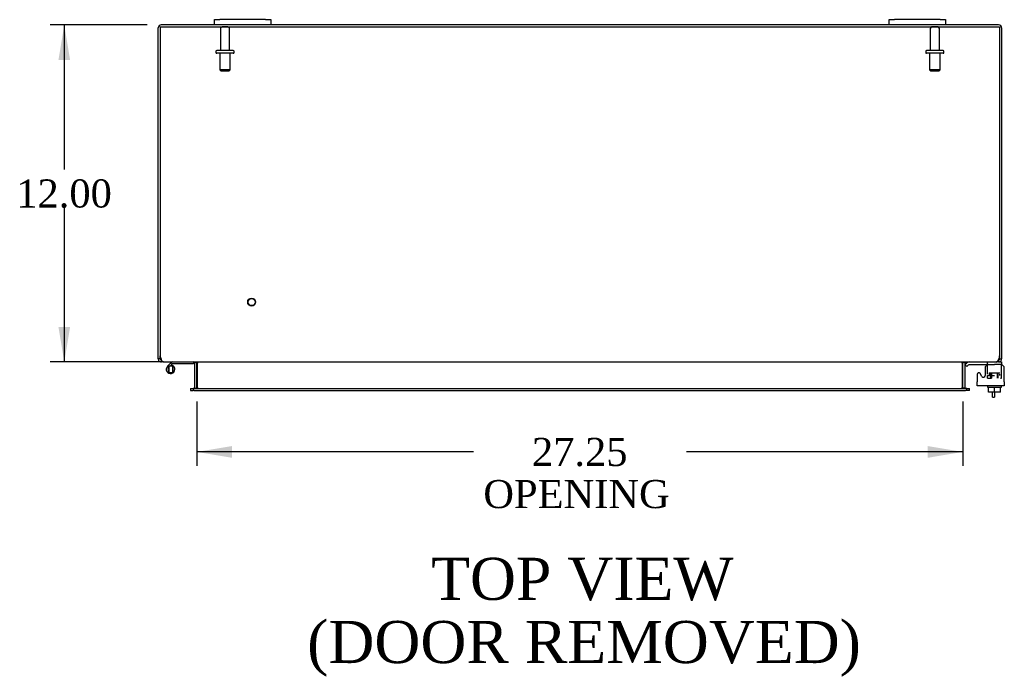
# Model space of a CAD drawing. Header units: inches. Extents: x 17 to 230, y 8 to 158.
# Tile 4 of 8: x 68 to 103, y 114 to 138. Entities that reach past the tile are written whole.
import ezdxf
from ezdxf.enums import TextEntityAlignment as Align

# ---------------------------------------------------------------- set-up
doc = ezdxf.new("R2010")
doc.units = ezdxf.units.IN
doc.header["$MEASUREMENT"] = 0
for name, color, linetype in [('COM40153-1', 7, 'CONTINUOUS'), ('COM42667', 7, 'CONTINUOUS'), ('COM42780', 7, 'CONTINUOUS'), ('COM48461', 7, 'CONTINUOUS'), ('COM48514', 7, 'CONTINUOUS'), ('DEFAULT', 7, 'CONTINUOUS'), ('FET07710', 7, 'CONTINUOUS'), ('HNG10620-32B', 7, 'CONTINUOUS'), ('HNG10620-32P', 7, 'CONTINUOUS'), ('SCC19011', 7, 'CONTINUOUS'), ('STD21878', 7, 'CONTINUOUS'), ('STD26094', 7, 'CONTINUOUS'), ('WAF25035', 7, 'CONTINUOUS')]:
    doc.layers.add(name, color=color, linetype=linetype)
doc.styles.add('SEACAD_TIMES_NEW_ROMAN', font='times.ttf')

# ---------------------------------------------------------------- blocks, each defined once
blk = doc.blocks.new('GDIMGGROUP18')
at = {"layer": 'DEFAULT', "linetype": 'Continuous'}
for points in [[(68.928, 136.253), (69.345, 136.253), (69.136, 137.503)], [(68.928, 126.753), (69.136, 125.503), (69.345, 126.753)]]:
    blk.add_hatch(color=136, dxfattribs=at).paths.add_polyline_path(points)
at = {"layer": 'DEFAULT', "color": 136, "linetype": 'Continuous'}
for p, q in [((72.087, 137.503), (68.636, 137.503)), ((69.136, 137.503), (69.136, 132.353)), ((69.136, 131.003), (69.136, 125.503)), ((72.667, 125.503), (68.636, 125.503))]:
    blk.add_line(p, q, dxfattribs=at)
at = {"layer": 'DEFAULT', "color": 136, "linetype": 'Continuous', "style": 'SEACAD_TIMES_NEW_ROMAN'}
blk.add_text('12.00', height=1, dxfattribs=at).set_placement((67.43, 132.003), align=Align.TOP_LEFT)
blk = doc.blocks.new('GDIMGGROUP19')
at = {"layer": 'DEFAULT', "linetype": 'Continuous'}
for points in [[(75.104, 122.093), (75.104, 122.51), (73.854, 122.302)], [(99.854, 122.093), (101.104, 122.302), (99.854, 122.51)]]:
    blk.add_hatch(color=136, dxfattribs=at).paths.add_polyline_path(points)
at = {"layer": 'DEFAULT', "color": 136, "linetype": 'Continuous'}
for p, q in [((73.854, 124.098), (73.854, 121.802)), ((101.104, 124.098), (101.104, 121.802)), ((83.693, 122.302), (73.854, 122.302)), ((101.104, 122.302), (91.265, 122.302))]:
    blk.add_line(p, q, dxfattribs=at)
at = {"layer": 'DEFAULT', "color": 136, "linetype": 'Continuous', "style": 'SEACAD_TIMES_NEW_ROMAN'}
for s, p in [('27.25', (85.773, 122.802)), ('OPENING ', (84.043, 121.302))]:
    blk.add_text(s, height=1, dxfattribs=at).set_placement(p, align=Align.TOP_LEFT)

msp = doc.modelspace()

# ---------------------------------------------------------------- linework, layer by layer
at = {"layer": 'COM40153-1', "color": 7}
for p, q in [((102.157, 124.253), (102.157, 124.431)), ((102.229, 124.431), (102.229, 124.253)), ((102.157, 124.253), (102.229, 124.253))]:
    msp.add_line(p, q, dxfattribs=at)
at = {"layer": 'COM42667', "color": 7}
for p, q in [((101.605, 125.056), (101.605, 124.8)), ((101.779, 124.99), (101.716, 125.088)), ((101.889, 125.283), (101.889, 125.023)), ((102.575, 124.8), (102.575, 125.283)), ((101.605, 124.657), (101.605, 124.8)), ((102.575, 124.8), (102.575, 124.657)), ((102.575, 124.657), (101.605, 124.657))]:
    msp.add_line(p, q, dxfattribs=at)
for centre, radius, start, end in [((102.014, 125.283), 0.125, 90, 180), ((102.45, 125.283), 0.125, 0, 90), ((101.665, 125.056), 0.06, 32.8455, 180), ((101.829, 125.023), 0.06, 212.8455, 0)]:
    msp.add_arc(centre, radius, start, end, dxfattribs=at)
at = {"layer": 'COM42780', "color": 7}
for p, q in [((101.176, 125.41), (101.227, 125.461)), ((101.176, 125.41), (101.244, 125.343)), ((101.244, 125.343), (101.294, 125.393)), ((101.328, 125.503), (102.226, 125.503)), ((101.328, 125.408), (102.226, 125.408)), ((101.361, 125.409), (101.361, 125.408)), ((101.361, 125.409), (101.421, 125.409)), ((101.421, 125.409), (101.421, 125.408)), ((101.421, 125.409), (101.45, 125.409)), ((101.45, 125.409), (101.45, 125.408)), ((101.45, 125.409), (101.611, 125.409)), ((101.562, 125.409), (101.562, 125.408)), ((101.611, 125.409), (101.611, 125.408)), ((101.976, 125.362), (101.976, 125.487)), ((102.476, 125.408), (102.226, 125.408)), ((102.374, 125.503), (102.476, 125.503)), ((102.476, 125.503), (102.476, 125.408)), ((102.476, 125.36), (102.476, 125.408)), ((102.476, 125.405), (102.476, 125.408)), ((102.031, 125.121), (102.421, 125.121)), ((102.031, 125.121), (102.031, 125.042)), ((102.101, 124.931), (102.101, 125.121)), ((102.12, 125.121), (102.12, 124.931)), ((102.333, 124.931), (102.333, 125.121)), ((102.351, 124.931), (102.351, 125.121)), ((102.421, 125.026), (102.421, 125.064)), ((102.476, 125.071), (102.476, 125.36)), ((102.476, 124.931), (102.476, 125.071)), ((101.976, 125.026), (102.226, 125.026)), ((101.976, 124.931), (101.976, 125.017)), ((101.976, 124.931), (102.12, 124.931)), ((102.437, 124.931), (102.476, 124.931))]:
    msp.add_line(p, q, dxfattribs=at)
for radius in [0.143, 0.048]:
    msp.add_arc((101.328, 125.36), radius, 90, 135, dxfattribs=at)
msp.add_ellipse((101.726, 124.402), major_axis=(0, 14.322), ratio=0.017455, start_param=-1.524085, end_param=-1.503851, dxfattribs=at)
msp.add_open_spline([(101.973, 125.399), (101.973, 125.401), (101.972, 125.403), (101.971, 125.406), (101.969, 125.408), (101.968, 125.408)], degree=3, knots=[0.6179659, 0.6179659, 0.6179659, 0.6179659, 0.75, 0.75, 1, 1, 1, 1], dxfattribs=at)
at = {"layer": 'COM48461', "color": 7}
for p, q in [((72.479, 125.728), (72.479, 137.395)), ((74.479, 137.503), (72.587, 137.503)), ((98.479, 137.503), (76.479, 137.503)), ((102.371, 137.503), (100.479, 137.503)), ((102.479, 137.395), (102.479, 125.728)), ((72.479, 125.611), (72.479, 125.728)), ((72.551, 125.611), (72.479, 125.611)), ((72.551, 125.611), (72.551, 125.728)), ((72.587, 125.575), (72.568, 125.58)), ((72.587, 125.575), (72.587, 125.503)), ((72.657, 125.503), (72.587, 125.503)), ((73.781, 125.477), (73.843, 125.495)), ((73.782, 124.598), (73.782, 125.467)), ((73.854, 124.598), (73.854, 125.467)), ((101.104, 124.598), (101.104, 125.467)), ((101.178, 125.477), (101.115, 125.495)), ((101.176, 125.467), (101.176, 124.598)), ((102.371, 125.503), (102.302, 125.503)), ((102.371, 125.575), (102.391, 125.58)), ((102.371, 125.575), (102.371, 125.503)), ((102.407, 125.728), (102.407, 125.611)), ((102.407, 125.611), (102.479, 125.611)), ((102.479, 125.728), (102.479, 125.611)), ((73.624, 124.562), (73.624, 124.49)), ((73.624, 124.562), (73.695, 124.562)), ((73.624, 124.49), (73.695, 124.49)), ((73.695, 124.562), (73.719, 124.562)), ((73.695, 124.49), (73.719, 124.49)), ((73.78, 124.585), (73.831, 124.567)), ((101.179, 124.585), (101.128, 124.567)), ((101.24, 124.562), (101.264, 124.562)), ((101.264, 124.49), (101.24, 124.49)), ((101.264, 124.562), (101.334, 124.562)), ((101.334, 124.49), (101.264, 124.49)), ((101.334, 124.49), (101.334, 124.562))]:
    msp.add_line(p, q, dxfattribs=at)
for centre, radius, start, end in [((72.587, 137.395), 0.108, 90, 180), ((102.371, 137.395), 0.108, 0, 90), ((72.587, 125.611), 0.108, 180, 237.3569), ((72.588, 125.611), 0.109, 237.4482, 269.9087), ((72.587, 125.611), 0.036, 180, 237.3569), ((73.746, 125.467), 0.036, 16.2206, 89.9999), ((73.746, 125.467), 0.036, 0, 16.2205), ((73.746, 125.467), 0.108, 0, 16.2205), ((101.212, 125.467), 0.108, 163.7795, 180), ((101.212, 125.467), 0.036, 163.7795, 180), ((101.212, 125.467), 0.036, 90.0001, 163.7794), ((102.371, 125.611), 0.108, 270, 302.6431), ((102.371, 125.611), 0.036, 302.6431, 0), ((102.371, 125.611), 0.108, 302.6431, 0), ((73.746, 124.598), 0.036, 270.0001, 340.2178), ((73.746, 124.598), 0.036, 340.2179, 0), ((73.746, 124.598), 0.108, 347.0013, 0), ((101.212, 124.598), 0.108, 180, 192.9987), ((101.212, 124.598), 0.036, 180, 199.7821), ((101.212, 124.598), 0.036, 199.7822, 269.9999)]:
    msp.add_arc(centre, radius, start, end, dxfattribs=at)
at = {"layer": 'COM48514', "color": 7}
for p, q in [((72.551, 137.431), (102.407, 137.431)), ((72.551, 137.431), (72.551, 125.728)), ((102.407, 137.431), (102.407, 125.728)), ((72.657, 125.503), (102.302, 125.503)), ((73.879, 125.477), (73.879, 125.467)), ((73.879, 124.598), (73.879, 125.467)), ((101.08, 125.467), (101.08, 125.477)), ((101.08, 125.467), (101.08, 124.598)), ((73.759, 124.562), (73.719, 124.562)), ((73.719, 124.562), (73.719, 124.49)), ((73.759, 124.49), (73.719, 124.49)), ((73.759, 124.562), (101.2, 124.562)), ((73.759, 124.49), (101.2, 124.49)), ((73.879, 124.598), (73.879, 124.585)), ((101.08, 124.585), (101.08, 124.598)), ((101.24, 124.562), (101.2, 124.562)), ((101.24, 124.49), (101.2, 124.49)), ((101.24, 124.49), (101.24, 124.562))]:
    msp.add_line(p, q, dxfattribs=at)
for centre, radius, start, end in [((72.801, 125.728), 0.25, 180, 208.1546), ((72.795, 125.656), 0.219, 191.9345, 218.5283), ((72.66, 125.55), 0.0474, 219.5351, 265.4044), ((73.797, 125.359), 0.144, 54.8335, 86.5117), ((101.162, 125.359), 0.144, 93.4883, 125.1665), ((102.298, 125.55), 0.0474, 274.5956, 320.4649), ((102.164, 125.656), 0.219, 321.4717, 348.0655), ((102.157, 125.728), 0.25, 331.8454, 0), ((73.787, 124.751), 0.19, 272.3178, 299.1088), ((101.172, 124.751), 0.19, 240.8912, 267.6822)]:
    msp.add_arc(centre, radius, start, end, dxfattribs=at)
at = {"layer": 'FET07710', "color": 7}
for p, q in [((74.479, 137.69), (74.667, 137.69)), ((74.479, 137.503), (74.479, 137.69)), ((76.292, 137.69), (74.667, 137.69)), ((76.292, 137.69), (76.479, 137.69)), ((76.479, 137.69), (76.479, 137.503)), ((98.479, 137.69), (98.667, 137.69)), ((98.479, 137.503), (98.479, 137.69)), ((100.292, 137.69), (98.667, 137.69)), ((100.292, 137.69), (100.479, 137.69)), ((100.479, 137.69), (100.479, 137.503)), ((74.667, 137.503), (74.479, 137.503)), ((76.292, 137.503), (74.667, 137.503)), ((76.479, 137.503), (76.292, 137.503)), ((98.667, 137.503), (98.479, 137.503)), ((100.292, 137.503), (98.667, 137.503)), ((100.479, 137.503), (100.292, 137.503))]:
    msp.add_line(p, q, dxfattribs=at)
at = {"layer": 'HNG10620-32B', "color": 7}
for p, q in [((72.918, 125.459), (72.81, 125.35)), ((72.961, 125.416), (72.901, 125.356)), ((72.936, 125.476), (72.918, 125.459)), ((72.918, 125.459), (72.961, 125.416)), ((72.979, 125.434), (72.961, 125.416)), ((73.734, 125.443), (72.999, 125.443)), ((73.734, 125.503), (73.734, 125.443)), ((72.964, 125.388), (72.954, 125.356))]:
    msp.add_line(p, q, dxfattribs=at)
for centre, radius, start, end in [((72.999, 125.414), 0.089, 90, 135), ((72.999, 125.414), 0.029, 90, 135), ((72.918, 125.241), 0.154, 135, 72.8181)]:
    msp.add_arc(centre, radius, start, end, dxfattribs=at)
at = {"layer": 'HNG10620-32P', "color": 7}
for p, q in [((72.853, 125.356), (72.853, 125.126)), ((72.983, 125.356), (72.853, 125.356)), ((72.853, 125.126), (72.983, 125.126)), ((72.983, 125.356), (72.983, 125.126))]:
    msp.add_line(p, q, dxfattribs=at)
for centre, start, end in [((73.087, 125.237), 152.9012, 179.0261), ((73.087, 125.246), 180.9722, 207.1004), ((72.75, 125.237), 0.9722, 27.1006), ((72.75, 125.246), 332.9006, 359.0262)]:
    msp.add_arc(centre, 0.262, start, end, dxfattribs=at)
at = {"layer": 'SCC19011', "color": 7}
for p, q in [((102.011, 124.431), (102.011, 124.612)), ((102.226, 124.431), (102.011, 124.431)), ((102.226, 124.431), (102.226, 124.612)), ((102.441, 124.431), (102.226, 124.431)), ((102.441, 124.431), (102.441, 124.612))]:
    msp.add_line(p, q, dxfattribs=at)
at = {"layer": 'STD21878', "color": 7}
for radius in [0.141, 0.125]:
    msp.add_circle((75.801, 127.635), radius, dxfattribs=at)
at = {"layer": 'STD26094', "color": 7}
for p, q in [((74.689, 137.371), (74.689, 136.594)), ((74.959, 137.431), (74.749, 137.431)), ((75.019, 136.594), (75.019, 137.371)), ((99.939, 137.371), (99.939, 136.594)), ((100.209, 137.431), (99.999, 137.431)), ((100.269, 136.594), (100.269, 137.371)), ((74.529, 136.564), (74.529, 136.524)), ((75.149, 136.594), (74.559, 136.594)), ((75.149, 136.494), (74.559, 136.494)), ((74.667, 136.494), (74.667, 135.906)), ((75.042, 135.906), (75.042, 136.494)), ((75.179, 136.524), (75.179, 136.564)), ((99.779, 136.564), (99.779, 136.524)), ((100.399, 136.594), (99.809, 136.594)), ((100.399, 136.494), (99.809, 136.494)), ((99.917, 136.494), (99.917, 135.906)), ((100.292, 135.906), (100.292, 136.494)), ((100.429, 136.524), (100.429, 136.564)), ((75.042, 135.906), (74.667, 135.906)), ((74.667, 135.906), (74.704, 135.869)), ((75.004, 135.869), (75.042, 135.906)), ((100.292, 135.906), (99.917, 135.906)), ((99.917, 135.906), (99.954, 135.869)), ((100.254, 135.869), (100.292, 135.906)), ((74.704, 135.869), (75.004, 135.869)), ((99.954, 135.869), (100.254, 135.869))]:
    msp.add_line(p, q, dxfattribs=at)
for centre, radius, start, end in [((74.749, 137.371), 0.06, 90, 180), ((74.959, 137.371), 0.06, 0, 90), ((99.999, 137.371), 0.06, 90, 180), ((100.209, 137.371), 0.06, 0, 90), ((74.559, 136.564), 0.03, 90, 180), ((74.559, 136.524), 0.03, 180, 270), ((75.149, 136.564), 0.03, 0, 90), ((75.149, 136.524), 0.03, 270, 0), ((99.809, 136.564), 0.03, 90, 180), ((99.809, 136.524), 0.03, 180, 270), ((100.399, 136.564), 0.03, 0, 90), ((100.399, 136.524), 0.03, 270, 0)]:
    msp.add_arc(centre, radius, start, end, dxfattribs=at)
at = {"layer": 'WAF25035', "color": 7}
for p, q in [((101.976, 124.657), (101.976, 124.612)), ((101.976, 124.612), (102.476, 124.612)), ((102.476, 124.612), (102.476, 124.657))]:
    msp.add_line(p, q, dxfattribs=at)

# ---------------------------------------------------------------- block references
at = {"layer": 'DEFAULT', "color": 7}
for name in ['GDIMGGROUP18', 'GDIMGGROUP19']:
    msp.add_blockref(name, (0, 0), dxfattribs=at)

# ---------------------------------------------------------------- texts
at = {"layer": 'DEFAULT', "color": 7, "style": 'SEACAD_TIMES_NEW_ROMAN'}
for s, p in [('TOP VIEW', (82.184, 118.535)), ('(DOOR REMOVED)', (77.777, 116.285))]:
    msp.add_text(s, height=1.5, dxfattribs=at).set_placement(p, align=Align.TOP_LEFT)

doc.saveas('drawing.dxf')
